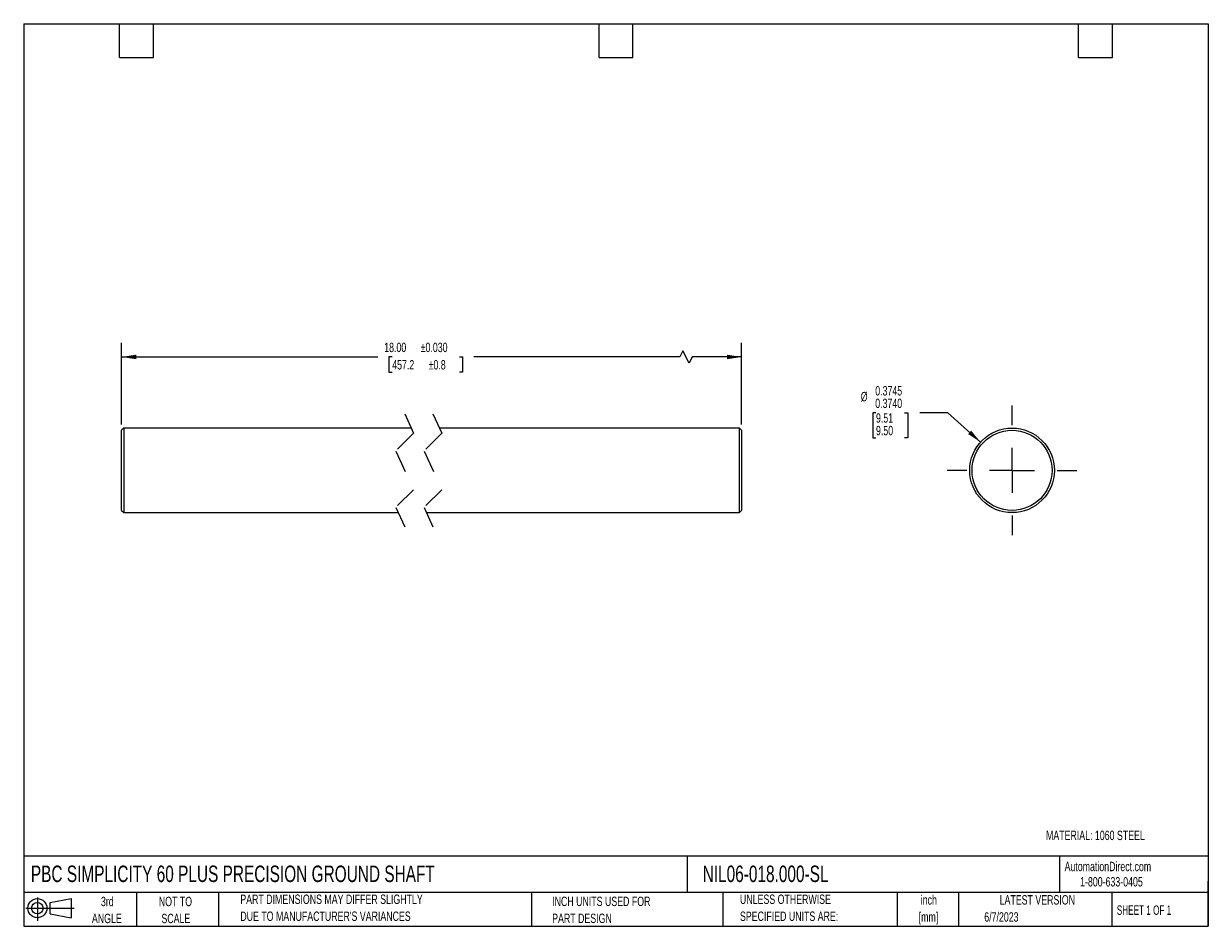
# Model space of a CAD drawing. Header units: inches. Extents: x 0.12 to 5.38, y 0.12 to 4.12.
import ezdxf

# ---------------------------------------------------------------- set-up
doc = ezdxf.new("R2010")
doc.units = ezdxf.units.IN
doc.header["$LTSCALE"] = 0.5
doc.header["$MEASUREMENT"] = 0
doc.linetypes.add('CENTERX2', pattern=[0.8, 0.5, -0.1, 0.1, -0.1])
doc.linetypes.add('HIDDEN', pattern=[0.075, 0.05, -0.025])
doc.layers.add('CENTER', color=40, linetype='CENTERX2')
doc.layers.add('SLD-DEFPOINTS', color=7, linetype='Continuous')
doc.layers.add('DIMENSIONS', color=140, linetype='Continuous', lineweight=25)
doc.layers.add('TEXT', color=140, linetype='Continuous', lineweight=25)
doc.styles.add('SLDTEXTSTYLE0', font='TXT', dxfattribs={"width": 0.7})
doc.styles.add('SLDTEXTSTYLE1', font='TXT', dxfattribs={"width": 0.65})
doc.dimstyles.new('SLDDIMSTYLE0', dxfattribs={"dimtxt": 0.04248, "dimasz": 0.065, "dimexe": 0, "dimexo": 0.0625, "dimgap": 0.01062, "dimtad": 0, "dimtih": 1, "dimtoh": 1, "dimrnd": 1e-09, "dimzin": 4, "dimdsep": 46, "dimtxsty": 'SLDTEXTSTYLE0', "dimsah": 1, "dimcen": 0.09, "dimadec": 0, "dimazin": 1, "dimtol": 1, "dimtp": 0.03, "dimtm": 0.03, "dimtfac": 1, "dimtdec": 3, "dimtofl": 0, "dimtmove": 0, "dimatfit": 3, "dimfxl": 0, "dimfrac": 2, "dimtolj": 1, "dimarcsym": 0})
doc.dimstyles.new('SLDDIMSTYLE1', dxfattribs={"dimtxt": 0.04248, "dimasz": 0.065, "dimexe": 0, "dimexo": 0.0625, "dimgap": 0.01062, "dimtad": 0, "dimtih": 1, "dimtoh": 1, "dimdec": 3, "dimrnd": 1e-09, "dimdsep": 46, "dimtxsty": 'SLDTEXTSTYLE0', "dimsah": 1, "dimcen": 0, "dimadec": 0, "dimazin": 2, "dimlim": 1, "dimtp": -0.0005, "dimtm": 0.001, "dimtfac": 1, "dimtdec": 4, "dimtofl": 0, "dimtmove": 0, "dimatfit": 3, "dimfxl": 0, "dimfrac": 2, "dimtolj": 1, "dimtzin": 4, "dimarcsym": 0})

# ---------------------------------------------------------------- blocks, each defined once
blk = doc.blocks.new('Block11')
at = {"color": 7, "linetype": 'Continuous', "lineweight": 18}
for p, q in [((0, 0.0567), (0.2141, 0.0567)), ((0.051, 0.1045), (0.051, 0)), ((0.1079, 0.082), (0.2003, 0.0991)), ((0.1079, 0.0314), (0.1079, 0.082)), ((0.2003, 0.0991), (0.2003, 0.0144)), ((0.1079, 0.0314), (0.2003, 0.0144))]:
    blk.add_line(p, q, dxfattribs=at)
for radius in [0.0423, 0.0253]:
    blk.add_circle((0.051, 0.0567), radius, dxfattribs=at)
blk = doc.blocks.new('Block12')
at = {"layer": 'SLD-DEFPOINTS'}
blk.add_blockref('Block11', (0, 0), dxfattribs=at)
blk = doc.blocks.new('SW_NOTE_0')
at = {"layer": 'TEXT', "color": 0, "char_height": 0.04167, "attachment_point": 2, "style": 'SLDTEXTSTYLE0'}
for s, insert in [('inch', (0.0625, 0.0537)), ('[mm]', (0.0611, -0.0215))]:
    blk.add_mtext(s, dxfattribs=dict(at, insert=insert))
blk = doc.blocks.new('SW_NOTE_0_1')
at = {"layer": 'TEXT', "color": 0, "char_height": 0.041667, "attachment_point": 1, "style": 'SLDTEXTSTYLE0'}
for s, insert in [('UNLESS OTHERWISE', (0, 0.0537)), ('SPECIFIED UNITS ARE:', (0, -0.0215))]:
    blk.add_mtext(s, dxfattribs=dict(at, insert=insert))
blk = doc.blocks.new('SW_NOTE_0_2')
at = {"layer": 'TEXT', "color": 0, "char_height": 0.041667, "attachment_point": 1, "style": 'SLDTEXTSTYLE0'}
for s, insert in [('PART DIMENSIONS MAY DIFFER SLIGHTLY', (0, 0.0537)), ("DUE TO MANUFACTURER'S VARIANCES", (0, -0.0215))]:
    blk.add_mtext(s, dxfattribs=dict(at, insert=insert))
blk = doc.blocks.new('SW_NOTE_0_3')
at = {"layer": 'TEXT', "color": 0, "char_height": 0.04167, "attachment_point": 2, "style": 'SLDTEXTSTYLE0'}
for s, insert in [('NOT TO', (0.1035, 0.0537)), ('SCALE', (0.1054, -0.0215))]:
    blk.add_mtext(s, dxfattribs=dict(at, insert=insert))
blk = doc.blocks.new('SW_NOTE_0_4')
at = {"layer": 'TEXT', "color": 0, "char_height": 0.04167, "attachment_point": 2, "style": 'SLDTEXTSTYLE0'}
for s, insert in [('3rd', (0.0456, 0.0537)), ('ANGLE', (0.0437, -0.0215))]:
    blk.add_mtext(s, dxfattribs=dict(at, insert=insert))
blk = doc.blocks.new('SW_NOTE_0_5')
at = {"layer": 'TEXT', "color": 0, "char_height": 0.041667, "attachment_point": 1, "style": 'SLDTEXTSTYLE0'}
for s, insert in [('INCH UNITS USED FOR', (0, 0.0537)), ('PART DESIGN', (0, -0.0215))]:
    blk.add_mtext(s, dxfattribs=dict(at, insert=insert))
blk = doc.blocks.new('_D')
at = {"layer": 'DIMENSIONS'}
for p, q in [((0.5586, 2.3481), (0.5586, 2.7106)), ((3.3066, 2.3481), (3.3066, 2.7106)), ((0.5586, 2.6481), (1.6938, 2.6481)), ((1.7582, 2.6481), (1.7439, 2.6481)), ((1.7439, 2.6481), (1.7439, 2.5806)), ((2.0561, 2.6481), (2.0703, 2.6481)), ((2.0703, 2.6481), (2.0703, 2.5806)), ((3.0325, 2.6481), (2.1204, 2.6481)), ((3.0464, 2.6758), (3.0325, 2.6481)), ((3.0742, 2.6203), (3.0464, 2.6758)), ((3.0881, 2.6481), (3.0742, 2.6203)), ((3.3066, 2.6481), (3.0881, 2.6481)), ((1.7439, 2.5806), (1.7582, 2.5806)), ((2.0703, 2.5806), (2.0561, 2.5806))]:
    blk.add_line(p, q, dxfattribs=at)
for points in [[(0.5586, 2.6481), (0.6236, 2.6381), (0.6236, 2.6581)], [(3.3066, 2.6481), (3.2416, 2.6581), (3.2416, 2.6381)]]:
    blk.add_solid(points, dxfattribs=at)
at = {"layer": 'DIMENSIONS', "char_height": 0.04167, "attachment_point": 1, "style": 'SLDTEXTSTYLE0'}
for s, insert in [('18.00', (1.7228, 2.7113)), ('±0.030', (1.8844, 2.7113)), ('457.2', (1.7582, 2.6343)), ('±0.8', (1.9197, 2.6343))]:
    blk.add_mtext(s, dxfattribs=dict(at, insert=insert))
blk = doc.blocks.new('_D_1')
at = {"layer": 'DIMENSIONS'}
for p, q in [((3.9022, 2.4002), (3.8879, 2.4002)), ((3.8879, 2.4002), (3.8879, 2.2891)), ((4.0284, 2.4002), (4.0427, 2.4002)), ((4.0427, 2.4002), (4.0427, 2.2891)), ((4.2208, 2.4002), (4.0958, 2.4002)), ((4.3656, 2.2707), (4.2208, 2.4002)), ((3.8879, 2.2891), (3.9022, 2.2891)), ((4.0427, 2.2891), (4.0284, 2.2891))]:
    blk.add_line(p, q, dxfattribs=at)
blk.add_solid([(4.3656, 2.2707), (4.3238, 2.3215), (4.3105, 2.3065)], dxfattribs=at)
at = {"layer": 'DIMENSIONS', "char_height": 0.04167, "attachment_point": 1, "style": 'SLDTEXTSTYLE0'}
for s, insert in [('%%c', (3.8347, 2.4933)), ('0.3745', (3.8989, 2.519)), ('0.3740', (3.8989, 2.4635)), ('9.51', (3.9022, 2.3984)), ('9.50', (3.9022, 2.3428))]:
    blk.add_mtext(s, dxfattribs=dict(at, insert=insert))
blk = doc.blocks.new('SW_CENTERMARKSYMBOL_0')
at = {"layer": 'CENTER', "color": 0}
for p, q in [((0, 0.2), (0, 0.2875)), ((0, 0), (0, 0.1)), ((-0.2, 0), (-0.2875, 0)), ((0, 0), (-0.1, 0)), ((0, 0), (0, -0.1)), ((0, 0), (0.1, 0)), ((0.2, 0), (0.2875, 0)), ((0, -0.2), (0, -0.2875))]:
    blk.add_line(p, q, dxfattribs=at)

msp = doc.modelspace()

# ---------------------------------------------------------------- linework, layer by layer
at = {"color": 7, "linetype": 'HIDDEN', "lineweight": 18}
for p, q in [((1.8135, 2.3956), (1.8529, 2.31)), ((1.9385, 2.3956), (1.9779, 2.31)), ((1.8529, 2.31), (1.7742, 2.2312)), ((1.9779, 2.31), (1.8992, 2.2312)), ((1.7742, 2.2312), (1.8529, 2.06)), ((1.8992, 2.2312), (1.9779, 2.06)), ((1.8529, 2.06), (1.7742, 1.9812)), ((1.9779, 2.06), (1.8992, 1.9812)), ((1.7742, 1.9812), (1.8135, 1.8956)), ((1.8992, 1.9812), (1.9385, 1.8956))]:
    msp.add_line(p, q, dxfattribs=at)
for p, q in [((0.5686, 2.3331), (0.5586, 2.3231)), ((0.5586, 1.9681), (0.5586, 2.3231)), ((1.8423, 2.3331), (0.5686, 2.3331)), ((0.5686, 2.3331), (0.5686, 1.9581)), ((3.2966, 2.3331), (1.9673, 2.3331)), ((3.3066, 2.3231), (3.2966, 2.3331)), ((3.2966, 1.9581), (3.2966, 2.3331)), ((3.3066, 2.3231), (3.3066, 1.9681)), ((0.5586, 1.9681), (0.5686, 1.9581)), ((0.5686, 1.9581), (1.7848, 1.9581)), ((1.9098, 1.9581), (3.2966, 1.9581)), ((3.2966, 1.9581), (3.3066, 1.9681))]:
    msp.add_line(p, q)
for radius in [0.1875, 0.1775]:
    msp.add_circle((4.5053, 2.1456), radius)
at = {"layer": 'TEXT'}
for p, q in [((0.125, 4.125), (5.375, 4.125)), ((0.125, 4.125), (0.125, 0.125)), ((0.55, 3.975), (0.55, 4.125)), ((0.7, 3.975), (0.7, 4.125)), ((2.675, 3.975), (2.675, 4.125)), ((2.825, 3.975), (2.825, 4.125)), ((4.8, 3.975), (4.8, 4.125)), ((4.95, 3.975), (4.95, 4.125)), ((5.375, 4.125), (5.375, 0.125)), ((0.55, 3.975), (0.7, 3.975)), ((2.675, 3.975), (2.825, 3.975)), ((4.8, 3.975), (4.95, 3.975)), ((5.375, 0.4356), (0.125, 0.4356)), ((3.0661, 0.4356), (3.0661, 0.275)), ((4.7161, 0.4356), (4.7161, 0.275)), ((5.375, 0.125), (5.375, 0.325)), ((5.375, 0.275), (0.125, 0.275)), ((0.625, 0.275), (0.625, 0.125)), ((0.9884, 0.275), (0.9884, 0.125)), ((2.3749, 0.275), (2.3749, 0.125)), ((3.224, 0.275), (3.224, 0.125)), ((3.9965, 0.275), (3.9965, 0.125)), ((4.268, 0.275), (4.268, 0.125)), ((4.9478, 0.275), (4.9478, 0.125)), ((0.125, 0.125), (5.375, 0.125))]:
    msp.add_line(p, q, dxfattribs=at)

# ---------------------------------------------------------------- block references
at = {"layer": 'CENTER'}
msp.add_blockref('SW_CENTERMARKSYMBOL_0', (4.5053, 2.1456), dxfattribs=at)
at = {"layer": 'SLD-DEFPOINTS'}
msp.add_blockref('Block12', (0.1346, 0.1487), dxfattribs=at)
at = {"layer": 'TEXT'}
for name, p in [('SW_NOTE_0_2', (1.085, 0.212)), ('SW_NOTE_0_1', (3.2994, 0.212)), ('SW_NOTE_0', (4.0738, 0.2091)), ('SW_NOTE_0_4', (0.4498, 0.2021)), ('SW_NOTE_0_3', (0.694, 0.2021)), ('SW_NOTE_0_5', (2.4671, 0.2027))]:
    msp.add_blockref(name, p, dxfattribs=at)

# ---------------------------------------------------------------- texts
for s, insert, char_height, attachment_point, style in [('MATERIAL: 1060 STEEL', (4.6558, 0.5488), 0.041667, 1, 'SLDTEXTSTYLE0'), ('PBC SIMPLICITY 60 PLUS PRECISION GROUND SHAFT', (0.1568, 0.3941), 0.072917, 1, 'SLDTEXTSTYLE0'), ('NIL06-018.000-SL', (3.134, 0.3941), 0.072917, 1, 'SLDTEXTSTYLE0'), ('AutomationDirect.com', (4.7381, 0.411), 0.041667, 1, 'SLDTEXTSTYLE0'), ('1-800-633-0405', (4.8069, 0.3432), 0.041667, 1, 'SLDTEXTSTYLE0'), ('LATEST VERSION', (4.6172, 0.2631), 0.041667, 2, 'SLDTEXTSTYLE0'), ('SHEET 1 OF 1', (4.9693, 0.2175), 0.041667, 1, 'SLDTEXTSTYLE1'), ('6/7/2023', (4.3821, 0.1873), 0.04167, 1, 'SLDTEXTSTYLE0')]:
    msp.add_mtext(s, dxfattribs=dict(at, insert=insert, char_height=char_height, attachment_point=attachment_point, style=style))

# ---------------------------------------------------------------- dimensions: what is measured, and where the dimension line sits
at = {"layer": 'DIMENSIONS'}
dim = msp.add_linear_dim(base=(0.5586, 2.6481), p1=(3.3066, 2.3231), p2=(0.5586, 2.3231), text='18.00MAX', dimstyle='SLDDIMSTYLE0', dxfattribs=at)
dim.commit()
dim.dimension.update_dxf_attribs({"geometry": '_D', "text_midpoint": (1.9071, 2.6481), "dimtype": 160})
dim = msp.add_diameter_dim_2p(p1=(4.645, 2.0206), p2=(4.3656, 2.2707), dimstyle='SLDDIMSTYLE1', dxfattribs=at)
dim.commit()
dim.dimension.update_dxf_attribs({"geometry": '_D_1', "text_midpoint": (3.9653, 2.4002), "dimtype": 163})

doc.saveas('drawing.dxf')
